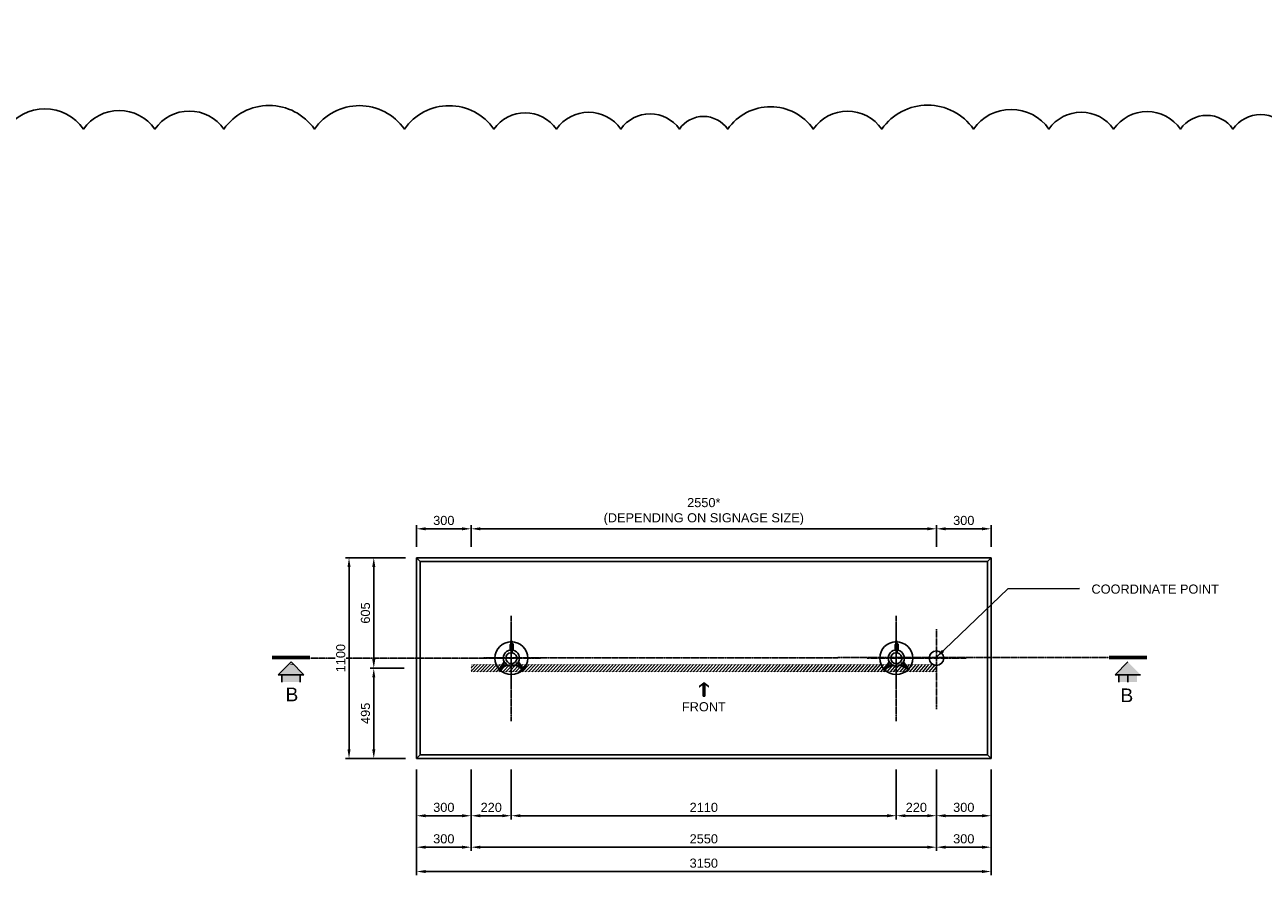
# Model space of a CAD drawing. Header units: metres. Extents: x -4024927 to 10167049, y -539908 to 13839353.
# Tile 99 of 211: x 1377607 to 1384396, y -63189 to -58512. Entities that reach past the tile are written whole.
import ezdxf
from ezdxf.enums import TextEntityAlignment as Align

# ---------------------------------------------------------------- set-up
doc = ezdxf.new("R2010")
doc.units = ezdxf.units.M
doc.linetypes.add('CENTER', pattern=[2, 1.25, -0.25, 0.25, -0.25])
doc.linetypes.add('CONTIUOUS', pattern=[0])
for name, color, linetype in [('AGL-LIGHTE-CENTER LINE', 1, 'CENTER'), ('C-ANNO-DIMS', 1, 'Continuous'), ('circle', 3, 'Continuous'), ('E-ANNO-TEXT-07CN', 7, 'Continuous'), ('E-DETL-GRPH-07CN', 2, 'Continuous'), ('E-Guid sign Board', 3, 'Continuous'), ('E-SIGN-SYMB', 1, 'Continuous'), ('EL-AGLI-EQUP-PAPI-N-RefEdit0', 1, 'CONTIUOUS'), ('HATCH-GS', 8, 'Continuous'), ('S-DIM', 1, 'Continuous'), ('s-text', 2, 'Continuous')]:
    doc.layers.add(name, color=color, linetype=linetype)
doc.styles.add('Arial', font='arial.ttf')
doc.styles.add('iso', font='iso.shx')
doc.styles.add('ROMANS', font='romans.shx', dxfattribs={"width": 0.8})
doc.styles.get("Standard").update_dxf_attribs({"font": 'arial.ttf'})
doc.dimstyles.new('DIM-25$7', dxfattribs={"dimscale": 0.25, "dimtxt": 0.225, "dimasz": 0.2, "dimexe": 0.1, "dimexo": 0.1, "dimgap": 0.08, "dimtad": 1, "dimdec": 0, "dimlfac": 1000, "dimzin": 0, "dimdsep": 46, "dimtxsty": 'ROMANS', "dimblk": 'ARCHTICK', "dimcen": 0.09, "dimdle": 0.1, "dimclrd": 1, "dimclre": 1, "dimclrt": 2, "dimadec": 0, "dimazin": 0, "dimtfac": 1, "dimtdec": 0, "dimtix": 1, "dimtmove": 2, "dimatfit": 2, "dimfxl": 1, "dimtolj": 1, "dimtzin": 0, "dimlwd": -1, "dimlwe": -1, "dimarcsym": 0})
doc.dimstyles.new('WSA_Dim-20', dxfattribs={"dimscale": 20, "dimtxt": 3.5, "dimasz": 3, "dimexe": 1, "dimexo": 3, "dimgap": 1, "dimtad": 1, "dimdec": 0, "dimrnd": 1, "dimzin": 0, "dimdsep": 46, "dimtxsty": 'Arial', "dimcen": 0, "dimclrd": 1, "dimclre": 8, "dimclrt": 2, "dimadec": 3, "dimazin": 0, "dimtfac": 0.3333, "dimtdec": 0, "dimtix": 1, "dimtmove": 0, "dimatfit": 3, "dimfxl": 5, "dimtfill": 1, "dimtolj": 1, "dimtzin": 0, "dimarcsym": 1})

# ---------------------------------------------------------------- blocks, each defined once
blk = doc.blocks.new('A$C714302E2')
at = {"color": 1, "ltscale": 10}
for points in [[(0.03637982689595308, 0.05586155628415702), (0.01324886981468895, 0.02094502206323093, -0.1480236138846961), (0.01165598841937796, 0.01941092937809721, 0.1480236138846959), (0.01324886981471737, 0.0209450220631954), (0.03637982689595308, 0.05586155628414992, -0.5159506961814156), (0.07003270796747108, 0.1200610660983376), (0.07003270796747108, 0.1510601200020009), (0.07303270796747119, 0.1545640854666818)], [(0.0760327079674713, 0.1545640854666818), (0.0760327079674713, 0.1092013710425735, -0.3061621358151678), (0.07294424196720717, 0.1059931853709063, 11.73856805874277), (0.08312117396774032, 0.1053007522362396, -0.3061621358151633), (0.08003270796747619, 0.1085089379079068), (0.08003270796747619, 0.1545596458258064), (0.08446953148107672, 0.1545596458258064, -0.1474741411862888), (0.08603270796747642, 0.152715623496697), (0.08603270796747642, 0.1193287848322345, -0.487328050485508), (0.1156855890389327, 0.05586155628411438)], [(0.05228320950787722, 0.03839662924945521, 0.2893773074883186), (0.0997822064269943, 0.03839662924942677)]]:
    blk.add_lwpolyline(points, format="xyb", dxfattribs=at)
for points in [[(0.0760327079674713, 0.1441453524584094), (0.07003270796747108, 0.1441453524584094)], [(0.07303270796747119, 0.1545596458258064), (0.07303270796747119, 0.1619025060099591)], [(0.07703270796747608, 0.1545636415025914), (0.0760327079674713, 0.1545640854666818), (0.07703270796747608, 0.1545640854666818), (0.07703270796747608, 0.1610203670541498)], [(0.08603270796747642, 0.1441453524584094), (0.08003270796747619, 0.1441453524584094)], [(0.0760327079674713, 0.133870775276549), (0.07003270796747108, 0.133870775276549)], [(0.08603270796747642, 0.133870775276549), (0.08003270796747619, 0.133870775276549)]]:
    blk.add_lwpolyline(points, dxfattribs=at)
for points in [[(0.07303270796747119, 0.1619008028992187, -0.521597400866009), (0.07322570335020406, 0.1702223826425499, -0.7602374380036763), (0.07440814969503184, 0.1686093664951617, 3.054515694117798), (0.07803715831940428, 0.1683307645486, -0.7602374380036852), (0.07921924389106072, 0.1699440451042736, -0.6354646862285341), (0.07703270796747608, 0.1610187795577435, 0.6354646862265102), (0.0792192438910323, 0.1699440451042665, 0.7602374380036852), (0.07803715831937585, 0.1683307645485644, -3.054515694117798), (0.07440814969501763, 0.1686093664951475, 0.7602374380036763), (0.07322570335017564, 0.1702223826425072, 0.5215974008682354)], [(0.007233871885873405, 0.01424593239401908, -3.054515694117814), (0.00963855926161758, 0.0115137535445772, 0.7602374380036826), (0.009359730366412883, 0.009533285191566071, 3.056121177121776), (0.00526136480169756, 0.01391545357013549, 0.7602374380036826)], [(0.007233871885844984, 0.01424593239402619, -3.054515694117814), (0.009638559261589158, 0.01151375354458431, 0.7602374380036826), (0.009359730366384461, 0.009533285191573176, 3.056121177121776), (0.005261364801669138, 0.01391545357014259, 0.7602374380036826)], [(0.01527042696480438, 0.01554619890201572, -0.1605728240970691), (0.01717734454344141, 0.01684460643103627), (0.05228320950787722, 0.03839662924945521), (0.01717734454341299, 0.01684460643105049, 0.1605728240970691)], [(0.0354118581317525, 0.04576913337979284), (0.03947625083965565, 0.05159434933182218, -0.5559584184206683), (0.04229060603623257, 0.0521467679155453), (0.05002864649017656, 0.04383731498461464, -0.555958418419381), (0.0492774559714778, 0.04106937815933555), (0.04388350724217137, 0.03811055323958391), (0.02489001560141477, 0.02633751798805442, -0.5524467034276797), (0.02318628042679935, 0.02831782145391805)], [(0.03541185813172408, 0.04576913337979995), (0.03947625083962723, 0.05159434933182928, -0.5559584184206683), (0.04229060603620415, 0.05214676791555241), (0.05002864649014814, 0.04383731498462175, -0.555958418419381), (0.04927745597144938, 0.04106937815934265), (0.04388350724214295, 0.03811055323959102), (0.02489001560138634, 0.02633751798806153, -0.5524467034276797), (0.02318628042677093, 0.02831782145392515)], [(0.1367949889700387, 0.01554619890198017, 0.1605728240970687), (0.1348880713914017, 0.01684460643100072), (0.09978220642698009, 0.03839662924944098), (0.1348880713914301, 0.01684460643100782, -0.1605728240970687)], [(0.1166535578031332, 0.04576913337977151), (0.1125891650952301, 0.05159434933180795, 0.5559584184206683), (0.1097748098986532, 0.05214676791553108), (0.1020367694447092, 0.04383731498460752, 0.555958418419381), (0.1027879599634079, 0.04106937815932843), (0.1081819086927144, 0.03811055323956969), (0.1271754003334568, 0.02633751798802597, 0.5524467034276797), (0.1288791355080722, 0.02831782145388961)], [(0.1166535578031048, 0.0457691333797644), (0.1125891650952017, 0.05159434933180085, 0.5559584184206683), (0.1097748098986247, 0.05214676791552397), (0.1020367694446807, 0.04383731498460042, 0.555958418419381), (0.1027879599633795, 0.04106937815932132), (0.1081819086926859, 0.03811055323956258), (0.1271754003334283, 0.02633751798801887, 0.5524467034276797), (0.1288791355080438, 0.02831782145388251)], [(0.1404094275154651, 0.01941092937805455, -0.1480236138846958), (0.1388165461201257, 0.02094502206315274), (0.1156855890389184, 0.05586155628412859), (0.1388165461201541, 0.02094502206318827, 0.1480236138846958)], [(0.1448315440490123, 0.01424593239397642, 0.7602374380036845), (0.1468040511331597, 0.01391545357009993, 3.056121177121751), (0.1427056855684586, 0.00953328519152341, 0.7602374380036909), (0.1424268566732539, 0.01151375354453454, -3.054515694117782)], [(0.1448315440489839, 0.01424593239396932, 0.7602374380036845), (0.1468040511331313, 0.01391545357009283, 3.056121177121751), (0.1427056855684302, 0.009533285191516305, 0.7602374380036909), (0.1424268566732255, 0.01151375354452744, -3.054515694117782)]]:
    blk.add_lwpolyline(points, format="xyb", close=True, dxfattribs=at)
at = {"layer": 'circle', "color": 251, "linetype": 'CENTER', "ltscale": 0.001}
for points in [[(0.07599811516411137, -0.08363292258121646), (0.07599811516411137, 0.2356334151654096)], [(0.2356312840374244, 0.07600024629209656), (-0.08363505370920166, 0.07600024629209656)]]:
    blk.add_lwpolyline(points, dxfattribs=at)
at = {"layer": 'E-DETL-GRPH-07CN'}
blk.add_circle((0.07599811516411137, 0.07600024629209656), 0.09000161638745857, dxfattribs=at)
blk = doc.blocks.new('*D1324')
at = {"layer": 'C-ANNO-DIMS', "color": 8, "lineweight": -2, "transparency": 16777216}
for p, q in [((1379694.240269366, -61432.8178900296), (1379364.806054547, -61432.8178900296)), ((1379694.240269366, -62532.81788999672), (1379364.806054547, -62532.81788999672))]:
    blk.add_line(p, q, dxfattribs=at)
at = {"layer": 'C-ANNO-DIMS', "color": 1, "lineweight": -2, "transparency": 16777216}
blk.add_line((1379384.806054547, -61482.8178900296), (1379384.806054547, -62482.81788999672), dxfattribs=at)
at = {"layer": 'C-ANNO-DIMS', "color": 1, "transparency": 16777216}
for points in [[(1379376.472721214, -61482.8178900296), (1379393.13938788, -61482.8178900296), (1379384.806054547, -61432.8178900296)], [(1379376.472721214, -62482.81788999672), (1379393.13938788, -62482.81788999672), (1379384.806054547, -62532.81788999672)]]:
    blk.add_solid(points, dxfattribs=at)
at = {"layer": 'Defpoints', "color": 0, "transparency": 16777216}
for p in [(1379754.240269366, -61432.8178900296), (1379384.806054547, -62532.81788999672), (1379754.240269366, -62532.81788999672)]:
    blk.add_point(p, dxfattribs=at)
at = {"layer": 'C-ANNO-DIMS', "color": 2, "transparency": 16777216, "insert": (1379339.277405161, -61982.81789001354), "char_height": 50, "attachment_point": 5, "rotation": 90, "style": 'Arial', "bg_fill": 3, "box_fill_scale": 1.1, "bg_fill_color": 256, "bg_fill_true_color": 13158600, "bg_fill_transparency": 0}
blk.add_mtext('\\A1;1100', dxfattribs=at)
blk = doc.blocks.new('*D1325')
at = {"layer": 'C-ANNO-DIMS', "color": 8, "lineweight": -2, "transparency": 16777216}
for p, q in [((1380054.24026937, -62592.81789003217), (1380054.24026937, -62866.34164400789)), ((1380274.240269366, -62592.81789002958), (1380274.240269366, -62866.34164400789))]:
    blk.add_line(p, q, dxfattribs=at)
at = {"layer": 'C-ANNO-DIMS', "color": 1, "lineweight": -2, "transparency": 16777216}
blk.add_line((1380104.24026937, -62846.34164400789), (1380224.240269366, -62846.34164400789), dxfattribs=at)
at = {"layer": 'C-ANNO-DIMS', "color": 1, "transparency": 16777216}
for points in [[(1380104.24026937, -62838.00831067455), (1380104.24026937, -62854.67497734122), (1380054.24026937, -62846.34164400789)], [(1380224.240269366, -62838.00831067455), (1380224.240269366, -62854.67497734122), (1380274.240269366, -62846.34164400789)]]:
    blk.add_solid(points, dxfattribs=at)
at = {"layer": 'Defpoints', "color": 0, "transparency": 16777216}
for p in [(1380054.24026937, -62532.81789003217), (1380274.240269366, -62532.81789002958), (1380274.240269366, -62846.34164400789)]:
    blk.add_point(p, dxfattribs=at)
at = {"layer": 'C-ANNO-DIMS', "color": 2, "transparency": 16777216, "insert": (1380164.240269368, -62800.8129946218), "char_height": 50, "attachment_point": 5, "style": 'Arial', "bg_fill": 3, "box_fill_scale": 1.1, "bg_fill_color": 256, "bg_fill_true_color": 13158600, "bg_fill_transparency": 0}
blk.add_mtext('\\A1;220', dxfattribs=at)
blk = doc.blocks.new('*D1326')
at = {"layer": 'C-ANNO-DIMS', "color": 8, "lineweight": -2, "transparency": 16777216}
for p, q in [((1382604.240269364, -62592.81789005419), (1382604.240269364, -62866.34164400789)), ((1382384.240269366, -62656.22584880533), (1382384.240269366, -62866.34164400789))]:
    blk.add_line(p, q, dxfattribs=at)
at = {"layer": 'C-ANNO-DIMS', "color": 1, "lineweight": -2, "transparency": 16777216}
blk.add_line((1382434.240269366, -62846.34164400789), (1382554.240269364, -62846.34164400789), dxfattribs=at)
at = {"layer": 'C-ANNO-DIMS', "color": 1, "transparency": 16777216}
for points in [[(1382434.240269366, -62838.00831067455), (1382434.240269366, -62854.67497734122), (1382384.240269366, -62846.34164400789)], [(1382554.240269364, -62838.00831067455), (1382554.240269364, -62854.67497734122), (1382604.240269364, -62846.34164400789)]]:
    blk.add_solid(points, dxfattribs=at)
at = {"layer": 'Defpoints', "color": 0, "transparency": 16777216}
for p in [(1382604.240269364, -62532.81789005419), (1382384.240269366, -62596.22584880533), (1382604.240269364, -62846.34164400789)]:
    blk.add_point(p, dxfattribs=at)
at = {"layer": 'C-ANNO-DIMS', "color": 2, "transparency": 16777216, "insert": (1382494.240269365, -62800.8129946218), "char_height": 50, "attachment_point": 5, "style": 'Arial', "bg_fill": 3, "box_fill_scale": 1.1, "bg_fill_color": 256, "bg_fill_true_color": 13158600, "bg_fill_transparency": 0}
blk.add_mtext('\\A1;220', dxfattribs=at)
blk = doc.blocks.new('*D1327')
at = {"layer": 'C-ANNO-DIMS', "color": 8, "lineweight": -2, "transparency": 16777216}
for p, q in [((1380054.24026937, -62592.81789003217), (1380054.24026937, -63038.75960626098)), ((1379754.240269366, -62696.22584878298), (1379754.240269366, -63038.75960626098))]:
    blk.add_line(p, q, dxfattribs=at)
at = {"layer": 'C-ANNO-DIMS', "color": 1, "lineweight": -2, "transparency": 16777216}
blk.add_line((1379804.240269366, -63018.75960626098), (1380004.24026937, -63018.75960626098), dxfattribs=at)
at = {"layer": 'C-ANNO-DIMS', "color": 1, "transparency": 16777216}
for points in [[(1379804.240269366, -63010.42627292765), (1379804.240269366, -63027.09293959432), (1379754.240269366, -63018.75960626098)], [(1380004.24026937, -63010.42627292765), (1380004.24026937, -63027.09293959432), (1380054.24026937, -63018.75960626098)]]:
    blk.add_solid(points, dxfattribs=at)
at = {"layer": 'Defpoints', "color": 0, "transparency": 16777216}
for p in [(1380054.24026937, -62532.81789003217), (1379754.240269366, -62636.22584878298), (1380054.24026937, -63018.75960626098)]:
    blk.add_point(p, dxfattribs=at)
at = {"layer": 'C-ANNO-DIMS', "color": 2, "transparency": 16777216, "insert": (1379904.240269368, -62973.2139036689), "char_height": 50, "attachment_point": 5, "style": 'Arial', "bg_fill": 3, "box_fill_scale": 1.1, "bg_fill_color": 256, "bg_fill_true_color": 13158600, "bg_fill_transparency": 0}
blk.add_mtext('\\A1;300', dxfattribs=at)
blk = doc.blocks.new('*D1328')
at = {"layer": 'C-ANNO-DIMS', "color": 8, "lineweight": -2, "transparency": 16777216}
for p, q in [((1380054.24026937, -62592.81789003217), (1380054.24026937, -63038.75960626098)), ((1382604.240269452, -62592.81789005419), (1382604.240269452, -63038.75960626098))]:
    blk.add_line(p, q, dxfattribs=at)
at = {"layer": 'C-ANNO-DIMS', "color": 1, "lineweight": -2, "transparency": 16777216}
blk.add_line((1380104.24026937, -63018.75960626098), (1382554.240269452, -63018.75960626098), dxfattribs=at)
at = {"layer": 'C-ANNO-DIMS', "color": 1, "transparency": 16777216}
for points in [[(1380104.24026937, -63010.42627292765), (1380104.24026937, -63027.09293959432), (1380054.24026937, -63018.75960626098)], [(1382554.240269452, -63010.42627292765), (1382554.240269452, -63027.09293959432), (1382604.240269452, -63018.75960626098)]]:
    blk.add_solid(points, dxfattribs=at)
at = {"layer": 'Defpoints', "color": 0, "transparency": 16777216}
for p in [(1380054.24026937, -62532.81789003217), (1382604.240269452, -62532.81789005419), (1382604.240269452, -63018.75960626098)]:
    blk.add_point(p, dxfattribs=at)
at = {"layer": 'C-ANNO-DIMS', "color": 2, "transparency": 16777216, "insert": (1381329.240269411, -62973.2309568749), "char_height": 50, "attachment_point": 5, "style": 'Arial', "bg_fill": 3, "box_fill_scale": 1.1, "bg_fill_color": 256, "bg_fill_true_color": 13158600, "bg_fill_transparency": 0}
blk.add_mtext('\\A1;2550', dxfattribs=at)
blk = doc.blocks.new('*D1329')
at = {"layer": 'C-ANNO-DIMS', "color": 8, "lineweight": -2, "transparency": 16777216}
for p, q in [((1382904.240269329, -62592.81789005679), (1382904.240269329, -63038.75960626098)), ((1382604.240269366, -62931.34164400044), (1382604.240269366, -63038.75960626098))]:
    blk.add_line(p, q, dxfattribs=at)
at = {"layer": 'C-ANNO-DIMS', "color": 1, "lineweight": -2, "transparency": 16777216}
blk.add_line((1382654.240269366, -63018.75960626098), (1382854.240269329, -63018.75960626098), dxfattribs=at)
at = {"layer": 'C-ANNO-DIMS', "color": 1, "transparency": 16777216}
for points in [[(1382654.240269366, -63010.42627292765), (1382654.240269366, -63027.09293959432), (1382604.240269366, -63018.75960626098)], [(1382854.240269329, -63010.42627292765), (1382854.240269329, -63027.09293959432), (1382904.240269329, -63018.75960626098)]]:
    blk.add_solid(points, dxfattribs=at)
at = {"layer": 'Defpoints', "color": 0, "transparency": 16777216}
for p in [(1382904.240269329, -62532.81789005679), (1382604.240269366, -62871.34164400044), (1382904.240269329, -63018.75960626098)]:
    blk.add_point(p, dxfattribs=at)
at = {"layer": 'C-ANNO-DIMS', "color": 2, "transparency": 16777216, "insert": (1382754.240269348, -62973.2139036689), "char_height": 50, "attachment_point": 5, "style": 'Arial', "bg_fill": 3, "box_fill_scale": 1.1, "bg_fill_color": 256, "bg_fill_true_color": 13158600, "bg_fill_transparency": 0}
blk.add_mtext('\\A1;300', dxfattribs=at)
blk = doc.blocks.new('*D1330')
at = {"layer": 'C-ANNO-DIMS', "color": 8, "lineweight": -2, "transparency": 16777216}
for p, q in [((1379754.240269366, -62592.81789002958), (1379754.240269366, -63172.05953226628)), ((1382904.240269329, -62592.81789005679), (1382904.240269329, -63172.05953226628))]:
    blk.add_line(p, q, dxfattribs=at)
at = {"layer": 'C-ANNO-DIMS', "color": 1, "lineweight": -2, "transparency": 16777216}
blk.add_line((1379804.240269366, -63152.05953226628), (1382854.240269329, -63152.05953226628), dxfattribs=at)
at = {"layer": 'C-ANNO-DIMS', "color": 1, "transparency": 16777216}
for points in [[(1379804.240269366, -63143.72619893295), (1379804.240269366, -63160.39286559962), (1379754.240269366, -63152.05953226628)], [(1382854.240269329, -63143.72619893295), (1382854.240269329, -63160.39286559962), (1382904.240269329, -63152.05953226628)]]:
    blk.add_solid(points, dxfattribs=at)
at = {"layer": 'Defpoints', "color": 0, "transparency": 16777216}
for p in [(1379754.240269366, -62532.81789002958), (1382904.240269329, -62532.81789005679), (1382904.240269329, -63152.05953226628)]:
    blk.add_point(p, dxfattribs=at)
at = {"layer": 'C-ANNO-DIMS', "color": 2, "transparency": 16777216, "insert": (1381329.240269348, -63106.5138296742), "char_height": 50, "attachment_point": 5, "style": 'Arial', "bg_fill": 3, "box_fill_scale": 1.1, "bg_fill_color": 256, "bg_fill_true_color": 13158600, "bg_fill_transparency": 0}
blk.add_mtext('\\A1;3150', dxfattribs=at)
blk = doc.blocks.new('*D1331')
at = {"layer": 'C-ANNO-DIMS', "color": 8, "lineweight": -2, "transparency": 16777216}
for p, q in [((1379754.240269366, -61372.81789002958), (1379754.240269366, -61253.94321477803)), ((1380054.240269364, -61372.87147692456), (1380054.240269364, -61253.94321477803))]:
    blk.add_line(p, q, dxfattribs=at)
at = {"layer": 'C-ANNO-DIMS', "color": 1, "lineweight": -2, "transparency": 16777216}
blk.add_line((1379804.240269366, -61273.94321477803), (1380004.240269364, -61273.94321477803), dxfattribs=at)
at = {"layer": 'C-ANNO-DIMS', "color": 1, "transparency": 16777216}
for points in [[(1379804.240269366, -61265.6098814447), (1379804.240269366, -61282.27654811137), (1379754.240269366, -61273.94321477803)], [(1380004.240269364, -61265.6098814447), (1380004.240269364, -61282.27654811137), (1380054.240269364, -61273.94321477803)]]:
    blk.add_solid(points, dxfattribs=at)
at = {"layer": 'Defpoints', "color": 0, "transparency": 16777216}
for p in [(1380054.240269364, -61273.94321477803), (1379754.240269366, -61432.81789002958), (1380054.240269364, -61432.87147692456)]:
    blk.add_point(p, dxfattribs=at)
at = {"layer": 'C-ANNO-DIMS', "color": 2, "transparency": 16777216, "insert": (1379904.240269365, -61228.39751218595), "char_height": 50, "attachment_point": 5, "style": 'Arial', "bg_fill": 3, "box_fill_scale": 1.1, "bg_fill_color": 256, "bg_fill_true_color": 13158600, "bg_fill_transparency": 0}
blk.add_mtext('\\A1;300', dxfattribs=at)
blk = doc.blocks.new('*D1332')
at = {"layer": 'C-ANNO-DIMS', "color": 8, "lineweight": -2, "transparency": 16777216}
for p, q in [((1380054.240269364, -61372.87147692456), (1380054.240269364, -61253.94321477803)), ((1382604.240269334, -61373.3269655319), (1382604.240269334, -61253.94321477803))]:
    blk.add_line(p, q, dxfattribs=at)
at = {"layer": 'C-ANNO-DIMS', "color": 1, "lineweight": -2, "transparency": 16777216}
blk.add_line((1380104.240269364, -61273.94321477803), (1382554.240269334, -61273.94321477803), dxfattribs=at)
at = {"layer": 'C-ANNO-DIMS', "color": 1, "transparency": 16777216}
for points in [[(1380104.240269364, -61265.6098814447), (1380104.240269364, -61282.27654811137), (1380054.240269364, -61273.94321477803)], [(1382554.240269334, -61265.6098814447), (1382554.240269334, -61282.27654811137), (1382604.240269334, -61273.94321477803)]]:
    blk.add_solid(points, dxfattribs=at)
at = {"layer": 'Defpoints', "color": 0, "transparency": 16777216}
for p in [(1382604.240269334, -61273.94321477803), (1380054.240269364, -61432.87147692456), (1382604.240269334, -61433.3269655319)]:
    blk.add_point(p, dxfattribs=at)
at = {"layer": 'C-ANNO-DIMS', "color": 2, "transparency": 16777216, "insert": (1381329.240269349, -61179.3809137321), "char_height": 50, "attachment_point": 5, "style": 'Arial', "bg_fill": 3, "box_fill_scale": 1.1, "bg_fill_color": 256, "bg_fill_true_color": 13158600, "bg_fill_transparency": 0}
blk.add_mtext('\\A1;2550*\\P(DEPENDING ON SIGNAGE SIZE)', dxfattribs=at)
blk = doc.blocks.new('*D1333')
at = {"layer": 'C-ANNO-DIMS', "color": 8, "lineweight": -2, "transparency": 16777216}
for p, q in [((1382604.240269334, -61373.3269655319), (1382604.240269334, -61253.94321477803)), ((1382904.240269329, -61372.81789002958), (1382904.240269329, -61253.94321477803))]:
    blk.add_line(p, q, dxfattribs=at)
at = {"layer": 'C-ANNO-DIMS', "color": 1, "lineweight": -2, "transparency": 16777216}
blk.add_line((1382654.240269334, -61273.94321477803), (1382854.240269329, -61273.94321477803), dxfattribs=at)
at = {"layer": 'C-ANNO-DIMS', "color": 1, "transparency": 16777216}
for points in [[(1382654.240269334, -61265.6098814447), (1382654.240269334, -61282.27654811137), (1382604.240269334, -61273.94321477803)], [(1382854.240269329, -61265.6098814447), (1382854.240269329, -61282.27654811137), (1382904.240269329, -61273.94321477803)]]:
    blk.add_solid(points, dxfattribs=at)
at = {"layer": 'Defpoints', "color": 0, "transparency": 16777216}
for p in [(1382904.240269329, -61273.94321477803), (1382604.240269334, -61433.3269655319), (1382904.240269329, -61432.81789002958)]:
    blk.add_point(p, dxfattribs=at)
at = {"layer": 'C-ANNO-DIMS', "color": 2, "transparency": 16777216, "insert": (1382754.240269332, -61228.39751218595), "char_height": 50, "attachment_point": 5, "style": 'Arial', "bg_fill": 3, "box_fill_scale": 1.1, "bg_fill_color": 256, "bg_fill_true_color": 13158600, "bg_fill_transparency": 0}
blk.add_mtext('\\A1;300', dxfattribs=at)
blk = doc.blocks.new('*D1334')
at = {"layer": 'C-ANNO-DIMS', "color": 8, "lineweight": -2, "transparency": 16777216}
for p, q in [((1379687.30096806, -62037.81789002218), (1379500.361666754, -62037.81789002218)), ((1379694.240269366, -62532.81788999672), (1379500.361666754, -62532.81788999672))]:
    blk.add_line(p, q, dxfattribs=at)
at = {"layer": 'C-ANNO-DIMS', "color": 1, "lineweight": -2, "transparency": 16777216}
blk.add_line((1379520.361666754, -62482.81788999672), (1379520.361666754, -62087.81789002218), dxfattribs=at)
at = {"layer": 'C-ANNO-DIMS', "color": 1, "transparency": 16777216}
for points in [[(1379512.028333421, -62087.81789002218), (1379528.695000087, -62087.81789002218), (1379520.361666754, -62037.81789002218)], [(1379512.028333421, -62482.81788999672), (1379528.695000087, -62482.81788999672), (1379520.361666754, -62532.81788999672)]]:
    blk.add_solid(points, dxfattribs=at)
at = {"layer": 'Defpoints', "color": 0, "transparency": 16777216}
for p in [(1379520.361666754, -62037.81789002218), (1379747.30096806, -62037.81789002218), (1379754.240269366, -62532.81788999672)]:
    blk.add_point(p, dxfattribs=at)
at = {"layer": 'C-ANNO-DIMS', "color": 2, "transparency": 16777216, "insert": (1379474.833017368, -62285.31789000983), "char_height": 50, "attachment_point": 5, "rotation": 90, "style": 'Arial', "bg_fill": 3, "box_fill_scale": 1.1, "bg_fill_color": 256, "bg_fill_true_color": 13158600, "bg_fill_transparency": 0}
blk.add_mtext('\\A1;495', dxfattribs=at)
blk = doc.blocks.new('*D1335')
at = {"layer": 'C-ANNO-DIMS', "color": 8, "lineweight": -2, "transparency": 16777216}
for p, q in [((1379694.240269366, -61432.8178900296), (1379500.361666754, -61432.8178900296)), ((1379687.30096806, -62037.81789002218), (1379500.361666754, -62037.81789002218))]:
    blk.add_line(p, q, dxfattribs=at)
at = {"layer": 'C-ANNO-DIMS', "color": 1, "lineweight": -2, "transparency": 16777216}
blk.add_line((1379520.361666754, -61987.81789002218), (1379520.361666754, -61482.8178900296), dxfattribs=at)
at = {"layer": 'C-ANNO-DIMS', "color": 1, "transparency": 16777216}
for points in [[(1379512.028333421, -61482.8178900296), (1379528.695000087, -61482.8178900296), (1379520.361666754, -61432.8178900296)], [(1379512.028333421, -61987.81789002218), (1379528.695000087, -61987.81789002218), (1379520.361666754, -62037.81789002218)]]:
    blk.add_solid(points, dxfattribs=at)
at = {"layer": 'Defpoints', "color": 0, "transparency": 16777216}
for p in [(1379520.361666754, -61432.8178900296), (1379754.240269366, -61432.8178900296), (1379747.30096806, -62037.81789002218)]:
    blk.add_point(p, dxfattribs=at)
at = {"layer": 'C-ANNO-DIMS', "color": 2, "transparency": 16777216, "insert": (1379474.833017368, -61735.31789002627), "char_height": 50, "attachment_point": 5, "rotation": 90, "style": 'Arial', "bg_fill": 3, "box_fill_scale": 1.1, "bg_fill_color": 256, "bg_fill_true_color": 13158600, "bg_fill_transparency": 0}
blk.add_mtext('\\A1;605', dxfattribs=at)
blk = doc.blocks.new('*D1336')
at = {"layer": 'C-ANNO-DIMS', "color": 8, "lineweight": -2, "transparency": 16777216}
for p, q in [((1380274.240269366, -62596.93670404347), (1380274.240269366, -62866.34164400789)), ((1382384.240269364, -62592.81789005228), (1382384.240269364, -62866.34164400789))]:
    blk.add_line(p, q, dxfattribs=at)
at = {"layer": 'C-ANNO-DIMS', "color": 1, "lineweight": -2, "transparency": 16777216}
blk.add_line((1380324.240269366, -62846.34164400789), (1382334.240269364, -62846.34164400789), dxfattribs=at)
at = {"layer": 'C-ANNO-DIMS', "color": 1, "transparency": 16777216}
for points in [[(1380324.240269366, -62838.00831067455), (1380324.240269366, -62854.67497734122), (1380274.240269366, -62846.34164400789)], [(1382334.240269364, -62838.00831067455), (1382334.240269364, -62854.67497734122), (1382384.240269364, -62846.34164400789)]]:
    blk.add_solid(points, dxfattribs=at)
at = {"layer": 'Defpoints', "color": 0, "transparency": 16777216}
for p in [(1380274.240269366, -62536.93670404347), (1382384.240269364, -62532.81789005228), (1382384.240269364, -62846.34164400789)]:
    blk.add_point(p, dxfattribs=at)
at = {"layer": 'C-ANNO-DIMS', "color": 2, "transparency": 16777216, "insert": (1381329.240269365, -62800.8129946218), "char_height": 50, "attachment_point": 5, "style": 'Arial', "bg_fill": 3, "box_fill_scale": 1.1, "bg_fill_color": 256, "bg_fill_true_color": 13158600, "bg_fill_transparency": 0}
blk.add_mtext('\\A1;2110', dxfattribs=at)
blk = doc.blocks.new('*D1337')
at = {"layer": 'C-ANNO-DIMS', "color": 8, "lineweight": -2, "transparency": 16777216}
for p, q in [((1382604.240269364, -62592.81789005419), (1382604.240269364, -62866.34164400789)), ((1382904.240269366, -62592.81789002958), (1382904.240269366, -62866.34164400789))]:
    blk.add_line(p, q, dxfattribs=at)
at = {"layer": 'C-ANNO-DIMS', "color": 1, "lineweight": -2, "transparency": 16777216}
blk.add_line((1382654.240269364, -62846.34164400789), (1382854.240269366, -62846.34164400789), dxfattribs=at)
at = {"layer": 'C-ANNO-DIMS', "color": 1, "transparency": 16777216}
for points in [[(1382654.240269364, -62838.00831067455), (1382654.240269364, -62854.67497734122), (1382604.240269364, -62846.34164400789)], [(1382854.240269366, -62838.00831067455), (1382854.240269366, -62854.67497734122), (1382904.240269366, -62846.34164400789)]]:
    blk.add_solid(points, dxfattribs=at)
at = {"layer": 'Defpoints', "color": 0, "transparency": 16777216}
for p in [(1382604.240269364, -62532.81789005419), (1382904.240269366, -62532.81789002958), (1382904.240269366, -62846.34164400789)]:
    blk.add_point(p, dxfattribs=at)
at = {"layer": 'C-ANNO-DIMS', "color": 2, "transparency": 16777216, "insert": (1382754.240269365, -62800.7959414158), "char_height": 50, "attachment_point": 5, "style": 'Arial', "bg_fill": 3, "box_fill_scale": 1.1, "bg_fill_color": 256, "bg_fill_true_color": 13158600, "bg_fill_transparency": 0}
blk.add_mtext('\\A1;300', dxfattribs=at)
blk = doc.blocks.new('*D1242')
at = {"layer": 'C-ANNO-DIMS', "color": 8, "lineweight": -2, "transparency": 16777216}
for p, q in [((1379754.240269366, -62592.81789002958), (1379754.240269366, -62866.34164400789)), ((1380054.240269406, -62592.81789002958), (1380054.240269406, -62866.34164400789))]:
    blk.add_line(p, q, dxfattribs=at)
at = {"layer": 'C-ANNO-DIMS', "color": 1, "lineweight": -2, "transparency": 16777216}
blk.add_line((1379804.240269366, -62846.34164400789), (1380004.240269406, -62846.34164400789), dxfattribs=at)
at = {"layer": 'C-ANNO-DIMS', "color": 1, "transparency": 16777216}
for points in [[(1379804.240269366, -62838.00831067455), (1379804.240269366, -62854.67497734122), (1379754.240269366, -62846.34164400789)], [(1380004.240269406, -62838.00831067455), (1380004.240269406, -62854.67497734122), (1380054.240269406, -62846.34164400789)]]:
    blk.add_solid(points, dxfattribs=at)
at = {"layer": 'Defpoints', "color": 0, "transparency": 16777216}
for p in [(1379754.240269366, -62532.81789002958), (1380054.240269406, -62532.81789002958), (1380054.240269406, -62846.34164400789)]:
    blk.add_point(p, dxfattribs=at)
at = {"layer": 'C-ANNO-DIMS', "color": 2, "transparency": 16777216, "insert": (1379904.240269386, -62800.7959414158), "char_height": 50, "attachment_point": 5, "style": 'Arial', "bg_fill": 3, "box_fill_scale": 1.1, "bg_fill_color": 256, "bg_fill_true_color": 13158600, "bg_fill_transparency": 0}
blk.add_mtext('\\A1;300', dxfattribs=at)
blk = doc.blocks.new('_ArchTick')
at = {"color": 0, "linetype": 'ByBlock', "const_width": 0.15}
blk.add_lwpolyline([(-0.5, -0.5), (0.5, 0.5)], dxfattribs=at)

msp = doc.modelspace()

# ---------------------------------------------------------------- hatches: boundary and pattern name
at = {"layer": 'E-ANNO-TEXT-07CN'}
h = msp.add_hatch(color=256, dxfattribs=at)
h.paths.add_polyline_path([(1381357.70203242, -62145.35471470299), (1381357.70203242, -62133.35570261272), (1381330.609953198, -62113.04129024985), (1381303.517873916, -62133.35570261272), (1381303.517873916, -62145.35471470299), (1381330.609953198, -62125.04030234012)])
h.paths.add_polyline_path([(1381335.40995321, -62190.21718578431), (1381325.809953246, -62190.21718578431), (1381325.809953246, -62128.63947898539), (1381330.609953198, -62125.04030234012), (1381335.40995321, -62128.63947898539)])
at = {"layer": 'HATCH-GS', "linetype": 'ByBlock', "lineweight": 0, "ltscale": 5}
h = msp.add_hatch(dxfattribs=at)
h.set_pattern_fill('ANSI31', color=256, scale=100)
h.set_pattern_definition([(45, (-109384969.2374377, -230510094.4248912), (-8.838834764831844, 8.838834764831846), [])])
h.paths.add_polyline_path([(1382604.240269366, -62057.81789003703), (1382604.240269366, -62017.81789004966), (1380054.240269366, -62017.81789002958), (1380054.240269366, -62057.81789000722)])

# ---------------------------------------------------------------- linework, layer by layer
at = {"flags": 128}
msp.add_lwpolyline([(1384532.784604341, -59082.9852147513, 0.52056705), (1384229.56798881, -59082.9852147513, 0.52056705), (1383942.543617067, -59082.9852147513, 0.52056705), (1383575.4828496, -59082.9852147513, 0.52056705), (1383220.985570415, -59082.9852147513, 0.52056705), (1382807.801204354, -59082.9852147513, 0.52056705), (1382304.775748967, -59082.9852147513, 0.52056705), (1381929.618859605, -59082.9852147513, 0.52056705), (1381460.506201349, -59082.9852147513, 0.52056705), (1381195.442462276, -59082.9852147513, 0.52056705), (1380874.873655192, -59082.9852147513, 0.52056705), (1380521.160124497, -59082.9852147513, 0.52056705), (1380178.795271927, -59082.9852147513, 0.52056705), (1379688.074667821, -59082.9852147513, 0.52056705), (1379194.979305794, -59082.9852147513, 0.52056705), (1378698.65489999, -59082.9852147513, 0.52056705), (1378320.417879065, -59082.9852147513, 0.52056705), (1377929.476295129, -59082.9852147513, 0.52056705), (1377505.139188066, -59082.9852147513, 0.52056705)], format="xyb", dxfattribs=at)
at = {"layer": 'AGL-LIGHTE-CENTER LINE', "color": 1, "linetype": 'CENTER'}
for p, q in [((1382604.240269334, -61824.53355642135), (1382604.240269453, -62262.3864438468)), ((1382767.372766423, -61982.81789001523), (1382413.576377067, -61982.81789001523))]:
    msp.add_line(p, q, dxfattribs=at)
at = {"layer": 'E-ANNO-TEXT-07CN', "linetype": 'Continuous'}
for p, q in [((1378996.988398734, -62073.65752677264), (1379066.988398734, -62003.65752676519)), ((1379066.988398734, -62003.65752676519), (1379136.988398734, -62073.65752677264)), ((1383583.727354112, -62073.65752677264), (1383653.727354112, -62003.65752676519)), ((1379136.988398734, -62073.65752677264), (1378996.988398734, -62073.65752677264)), ((1379016.988398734, -62113.65752678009), (1379016.988398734, -62073.65752677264)), ((1379116.988398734, -62073.65752677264), (1379116.988398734, -62113.65752678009)), ((1383723.727354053, -62073.65752677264), (1383583.727354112, -62073.65752677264)), ((1383603.727354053, -62113.65752678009), (1383603.727354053, -62073.65752677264)), ((1383653.727354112, -62073.65752677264), (1383653.727354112, -62113.65752678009))]:
    msp.add_line(p, q, dxfattribs=at)
at = {"layer": 'E-ANNO-TEXT-07CN'}
for p, q in [((1381325.809953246, -62128.63947898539), (1381325.809953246, -62190.21718578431)), ((1381335.40995321, -62128.63947898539), (1381335.40995321, -62190.21718578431)), ((1381325.809953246, -62190.21718578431), (1381335.40995321, -62190.21718578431))]:
    msp.add_line(p, q, dxfattribs=at)
at = {"layer": 'E-ANNO-TEXT-07CN', "linetype": 'Continuous', "const_width": 20}
for points in [[(1379171.368178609, -61978.69907600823), (1378962.608618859, -61978.69907600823)], [(1383758.107133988, -61978.69907600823), (1383549.347574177, -61978.69907600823)]]:
    msp.add_lwpolyline(points, dxfattribs=at)
at = {"layer": 'E-ANNO-TEXT-07CN', "linetype": 'Continuous'}
for points in [[(1379136.988398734, -62073.65752677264), (1379066.988398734, -62003.65752676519), (1379066.988398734, -62073.65752677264), (1378996.988398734, -62073.65752677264)], [(1383723.727354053, -62073.65752677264), (1383653.727354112, -62003.65752676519), (1383653.727354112, -62073.65752677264), (1383583.727354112, -62073.65752677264)], [(1379116.988398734, -62073.65752677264), (1379116.988398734, -62113.65752678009), (1379016.988398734, -62073.65752677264), (1379016.988398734, -62113.65752678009)], [(1383703.727354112, -62073.65752677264), (1383703.727354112, -62113.65752678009), (1383603.727354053, -62073.65752677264), (1383603.727354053, -62113.65752678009)]]:
    msp.add_solid(points, dxfattribs=at)
at = {"layer": 'E-DETL-GRPH-07CN', "ltscale": 0.5}
for p, q in [((1379774.240269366, -61452.81789005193), (1379754.240269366, -61432.81789002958)), ((1382884.24026927, -61453.38055244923), (1382904.240269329, -61433.38055242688)), ((1382884.802931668, -61453.38055244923), (1379774.240269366, -61452.81789005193)), ((1379774.240269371, -61452.81789005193), (1379774.240269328, -62512.81789004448)), ((1382884.240269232, -62512.81789004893), (1382884.24026927, -61452.81789005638)), ((1379774.240269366, -62512.81789001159), (1379754.240269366, -62532.81788999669)), ((1379774.240269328, -62512.81789004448), (1382884.240269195, -62512.81789007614)), ((1382904.240269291, -62532.81789001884), (1382884.240269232, -62512.81789003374))]:
    msp.add_line(p, q, dxfattribs=at)
at = {"layer": 'E-DETL-GRPH-07CN', "color": 8, "linetype": 'CENTER', "ltscale": 0.5}
for p, q in [((1380274.240269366, -62328.52874529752), (1380274.240269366, -61751.5125535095)), ((1382384.240269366, -62328.52874529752), (1382384.240269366, -61751.5125535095)), ((1383549.347574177, -61978.69907600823), (1379173.382661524, -61982.81789002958))]:
    msp.add_line(p, q, dxfattribs=at)
at = {"layer": 'E-DETL-GRPH-07CN'}
msp.add_circle((1382604.163400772, -61982.8178900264), 40, dxfattribs=at)
at = {"layer": 'E-Guid sign Board', "color": 3, "const_width": 2}
for points in [[(1380054.240269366, -62017.81789002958), (1380054.240269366, -62057.81789003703), (1382604.240269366, -62057.81789005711)], [(1382604.240269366, -62017.81789004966), (1380054.240269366, -62017.81789002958)], [(1382229.240269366, -62057.81789003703), (1382604.240269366, -62057.81789003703), (1382604.240269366, -62017.81789002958), (1382229.240269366, -62017.81789002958)]]:
    msp.add_lwpolyline(points, dxfattribs=at)
at = {"layer": 'E-SIGN-SYMB', "color": 3}
for p, q in [((1382904.240269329, -61433.38055242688), (1379754.240269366, -61432.81789002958)), ((1379754.240269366, -61432.81789002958), (1379754.240269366, -62532.81789002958)), ((1382904.240269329, -62532.81789003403), (1382904.240269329, -61433.38055242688)), ((1379754.240269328, -62532.81789002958), (1382904.240269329, -62532.81789005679))]:
    msp.add_line(p, q, dxfattribs=at)

# ---------------------------------------------------------------- block references
at = {"layer": 'S-DIM', "ltscale": 0.05, "xscale": 1000, "yscale": 1000, "zscale": 1000}
for p in [(1380198.242154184, -62058.81813630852), (1382308.242154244, -62058.81813630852)]:
    msp.add_blockref('A$C714302E2', p, dxfattribs=at)

# ---------------------------------------------------------------- texts
at = {"layer": 'E-ANNO-TEXT-07CN', "color": 4, "char_height": 75, "attachment_point": 5}
for insert in [(1379071.624053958, -62181.53395610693), (1383648.105702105, -62186.42384360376)]:
    msp.add_mtext('\\A1;B', dxfattribs=dict(at, insert=insert))
at = {"layer": 'E-ANNO-TEXT-07CN', "insert": (1381329.521600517, -62249.35352883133), "char_height": 50, "attachment_point": 5}
msp.add_mtext('\\A1;FRONT', dxfattribs=at)
at = {"layer": 'E-DETL-GRPH-07CN', "style": 'iso', "width": 0.9}
msp.add_attdef('-', text='A0X', height=40, dxfattribs=at).set_placement((1379071.198403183, -62033.71996231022), align=Align.CENTER)
at = {"layer": 's-text', "style": 'Arial'}
msp.add_text('COORDINATE POINT', height=50, dxfattribs=at).set_placement((1383454.090249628, -61629.27633830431))

# ---------------------------------------------------------------- leaders
at = {"layer": 'E-ANNO-TEXT-07CN'}
msp.add_leader([(1382604.240269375, -61977.81791690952), (1382996.477210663, -61602.78705076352), (1383388.524305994, -61601.38750541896)], dimstyle='DIM-25$7', override={"dimasz": 200}, dxfattribs=at)

# ---------------------------------------------------------------- next in the draw order: dimensions: what is measured, and where the dimension line sits
at = {"layer": 'C-ANNO-DIMS'}
dim = msp.add_linear_dim(base=(1379384.806054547, -62532.81788999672), p1=(1379754.240269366, -61432.81789002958), p2=(1379754.240269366, -62532.81788999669), angle=90, dimstyle='WSA_Dim-20', override={"dimtxt": 2.5, "dimasz": 2.5}, dxfattribs=at)
dim.commit()
dim.dimension.update_dxf_attribs({"geometry": '*D1324', "text_midpoint": (1379339.277405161, -61982.81789001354)})
for base, p1, p2, picture, middle in [((1380274.240269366, -62846.34164400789), (1380054.24026937, -62532.81789003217), (1380274.240269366, -62532.81789002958), '*D1325', (1380164.240269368, -62800.8129946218)), ((1382604.240269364, -62846.34164400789), (1382384.240269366, -62596.22584880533), (1382604.240269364, -62532.81789005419), '*D1326', (1382494.240269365, -62800.8129946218))]:
    dim = msp.add_linear_dim(base=base, p1=p1, p2=p2, dimstyle='WSA_Dim-20', override={"dimtxt": 2.5, "dimasz": 2.5}, dxfattribs=at)
    dim.commit()
    dim.dimension.update_dxf_attribs({"geometry": picture, "text_midpoint": middle})

# ---------------------------------------------------------------- next in the draw order: dimensions: what is measured, and where the dimension line sits
for base, p1, p2, picture, middle in [((1380054.240269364, -61273.94321477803), (1379754.240269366, -61432.81789002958), (1380054.240269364, -61432.87147692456), '*D1331', (1379904.240269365, -61228.39751218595)), ((1380054.24026937, -63018.75960626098), (1379754.240269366, -62636.22584878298), (1380054.24026937, -62532.81789003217), '*D1327', (1379904.240269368, -62973.2139036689))]:
    dim = msp.add_linear_dim(base=base, p1=p1, p2=p2, dimstyle='WSA_Dim-20', override={"dimtxt": 2.5, "dimasz": 2.5}, dxfattribs=at)
    dim.commit()
    dim.dimension.update_dxf_attribs({"geometry": picture, "text_midpoint": middle})

# ---------------------------------------------------------------- next in the draw order: dimensions: what is measured, and where the dimension line sits
dim = msp.add_linear_dim(base=(1382604.240269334, -61273.94321477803), p1=(1380054.240269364, -61432.87147692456), p2=(1382604.240269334, -61433.3269655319), text='<>*\\P(DEPENDING ON SIGNAGE SIZE)', dimstyle='WSA_Dim-20', override={"dimtxt": 2.5, "dimasz": 2.5}, dxfattribs=at)
dim.commit()
dim.dimension.update_dxf_attribs({"geometry": '*D1332', "text_midpoint": (1381329.240269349, -61179.3809137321)})
dim = msp.add_linear_dim(base=(1382604.240269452, -63018.75960626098), p1=(1380054.24026937, -62532.81789003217), p2=(1382604.240269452, -62532.81789005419), dimstyle='WSA_Dim-20', override={"dimtxt": 2.5, "dimasz": 2.5}, dxfattribs=at)
dim.commit()
dim.dimension.update_dxf_attribs({"geometry": '*D1328', "text_midpoint": (1381329.240269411, -62973.2309568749)})

# ---------------------------------------------------------------- next in the draw order: dimensions: what is measured, and where the dimension line sits
for base, p1, p2, picture, middle in [((1382904.240269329, -61273.94321477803), (1382604.240269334, -61433.3269655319), (1382904.240269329, -61432.81789002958), '*D1333', (1382754.240269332, -61228.39751218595)), ((1382904.240269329, -63018.75960626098), (1382604.240269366, -62871.34164400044), (1382904.240269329, -62532.81789005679), '*D1329', (1382754.240269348, -62973.2139036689))]:
    dim = msp.add_linear_dim(base=base, p1=p1, p2=p2, dimstyle='WSA_Dim-20', override={"dimtxt": 2.5, "dimasz": 2.5}, dxfattribs=at)
    dim.commit()
    dim.dimension.update_dxf_attribs({"geometry": picture, "text_midpoint": middle})

# ---------------------------------------------------------------- next in the draw order: dimensions: what is measured, and where the dimension line sits
dim = msp.add_linear_dim(base=(1382904.240269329, -63152.05953226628), p1=(1379754.240269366, -62532.81789002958), p2=(1382904.240269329, -62532.81789005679), dimstyle='WSA_Dim-20', override={"dimtxt": 2.5, "dimasz": 2.5}, dxfattribs=at)
dim.commit()
dim.dimension.update_dxf_attribs({"geometry": '*D1330', "text_midpoint": (1381329.240269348, -63106.5138296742)})

# ---------------------------------------------------------------- next in the draw order: dimensions: what is measured, and where the dimension line sits
dim = msp.add_linear_dim(base=(1379520.361666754, -62037.81789002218), p1=(1379754.240269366, -62532.81788999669), p2=(1379747.30096806, -62037.81789002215), angle=90, dimstyle='WSA_Dim-20', override={"dimtxt": 2.5, "dimasz": 2.5}, dxfattribs=at)
dim.commit()
dim.dimension.update_dxf_attribs({"geometry": '*D1334', "text_midpoint": (1379474.833017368, -62285.31789000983)})
for base, p1, p2, picture, middle in [((1382384.240269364, -62846.34164400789), (1380274.240269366, -62536.93670404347), (1382384.240269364, -62532.81789005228), '*D1336', (1381329.240269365, -62800.8129946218)), ((1382904.240269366, -62846.34164400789), (1382604.240269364, -62532.81789005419), (1382904.240269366, -62532.81789002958), '*D1337', (1382754.240269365, -62800.7959414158))]:
    dim = msp.add_linear_dim(base=base, p1=p1, p2=p2, dimstyle='WSA_Dim-20', override={"dimtxt": 2.5, "dimasz": 2.5}, dxfattribs=at)
    dim.commit()
    dim.dimension.update_dxf_attribs({"geometry": picture, "text_midpoint": middle})

# ---------------------------------------------------------------- next in the draw order: dimensions: what is measured, and where the dimension line sits
dim = msp.add_linear_dim(base=(1379520.361666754, -61432.8178900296), p1=(1379747.30096806, -62037.81789002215), p2=(1379754.240269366, -61432.81789002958), angle=90, dimstyle='WSA_Dim-20', override={"dimtxt": 2.5, "dimasz": 2.5}, dxfattribs=at)
dim.commit()
dim.dimension.update_dxf_attribs({"geometry": '*D1335', "text_midpoint": (1379474.833017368, -61735.31789002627)})
dim = msp.add_linear_dim(base=(1380054.240269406, -62846.34164400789), p1=(1379754.240269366, -62532.81789002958), p2=(1380054.240269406, -62532.81789002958), dimstyle='WSA_Dim-20', override={"dimtxt": 2.5, "dimasz": 2.5}, dxfattribs=at)
dim.commit()
dim.dimension.update_dxf_attribs({"geometry": '*D1242', "text_midpoint": (1379904.240269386, -62800.7959414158)})

# ---------------------------------------------------------------- next in the draw order: linework, layer by layer
at = {"layer": 'EL-AGLI-EQUP-PAPI-N-RefEdit0'}
msp.add_arc((3071061.101083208, 6743365.782536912), 7095987.626459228, 260.5376754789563, 260.5376755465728, dxfattribs=at)

doc.saveas('drawing.dxf')
